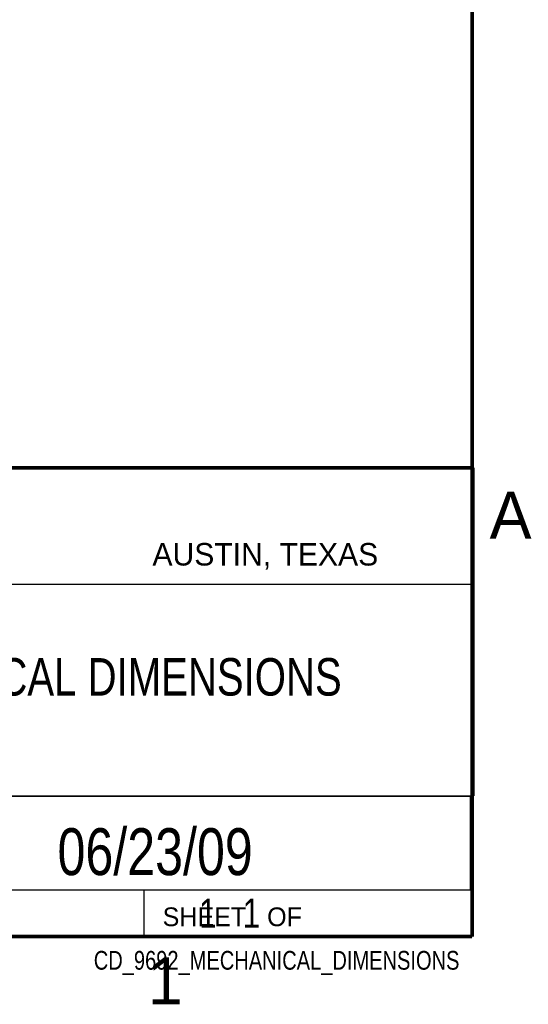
# Model space of a CAD drawing. Header units: inches. Extents: x 0 to 34, y 0 to 22.
# Tile 16 of 32: x 31.1 to 33.8, y 0.1 to 5.4. Entities that reach past the tile are written whole.
import ezdxf
from ezdxf.enums import TextEntityAlignment as Align

# ---------------------------------------------------------------- set-up
doc = ezdxf.new("R2010")
doc.units = ezdxf.units.IN
doc.header["$LTSCALE"] = 1.87
doc.header["$MEASUREMENT"] = 0
doc.layers.get('0').update_dxf_attribs({"linetype": 'CONTINUOUS'})
doc.styles.get("Standard").update_dxf_attribs({"font": 'txt', "width": 0.8})

msp = doc.modelspace()

# ---------------------------------------------------------------- linework, layer by layer
at = {"color": 2, "linetype": 'CONTINUOUS'}
for p, q in [((28.3793, 3.0003), (33.5093, 3.0003)), ((33.5093, 3.0003), (33.5093, 1.2503)), ((28.7231, 2.38), (33.5, 2.38)), ((28.3793, 1.2503), (33.5093, 1.2503)), ((30.13, 1.2499), (33.49, 1.2499)), ((33.49, 1.2499), (33.49, 0.7499)), ((28.38, 0.75), (33.5, 0.75)), ((30.13, 0.7499), (33.49, 0.7499)), ((31.75, 0.75), (33.5, 0.75)), ((31.75, 0.75), (31.75, 0.5)), ((33.5, 0.75), (33.5, 0.5)), ((31.75, 0.5), (33.5, 0.5)), ((32.4953, 0.5017), (33.4953, 0.5017)), ((32.4953, 0.5017), (32.4953, 0.5012)), ((32.4953, 0.5012), (33.4953, 0.5012)), ((33.4953, 0.5017), (33.4953, 0.5012))]:
    msp.add_line(p, q, dxfattribs=at)
at = {"color": 7, "linetype": 'CONTINUOUS', "const_width": 0.02}
for points in [[(33.5, 0.5), (33.5, 21.5)], [(25.58, 3), (33.5, 3)], [(0.5, 0.5), (33.5, 0.5)]]:
    msp.add_lwpolyline(points, dxfattribs=at)

# ---------------------------------------------------------------- texts
at = {"color": 2, "linetype": 'CONTINUOUS'}
for s, height, p in [('A', 0.25, (33.5939, 2.6228)), ('AUSTIN, TEXAS', 0.12, (31.7957, 2.479)), ('SHEET   OF', 0.1, (31.8499, 0.5557)), ('1', 0.25, (31.7706, 0.139))]:
    msp.add_text(s, height=height, dxfattribs=at).set_placement(p)
at = {"color": 7, "linetype": 'CONTINUOUS', "width": 0.8}
msp.add_text('06/23/09', height=0.25, dxfattribs=at).set_placement((31.81, 0.828), align=Align.CENTER)
at = {"color": 2, "linetype": 'CONTINUOUS', "width": 0.8}
msp.add_text('CD_9692_MECHANICAL_DIMENSIONS', height=0.1, dxfattribs=at).set_placement((33.4328, 0.3236), align=Align.RIGHT)
at = {"color": 7, "linetype": 'CONTINUOUS'}
for s, insert, char_height, width, attachment_point in [('CD 9692 MECHANICAL DIMENSIONS\\P ', (30.9443, 1.9853), 0.2, 4.64, 2), ('     1   1', (31.8125, 0.7031), 0.15625, 1.25, 1)]:
    msp.add_mtext(s, dxfattribs=dict(at, insert=insert, char_height=char_height, width=width, attachment_point=attachment_point))

doc.saveas('drawing.dxf')
